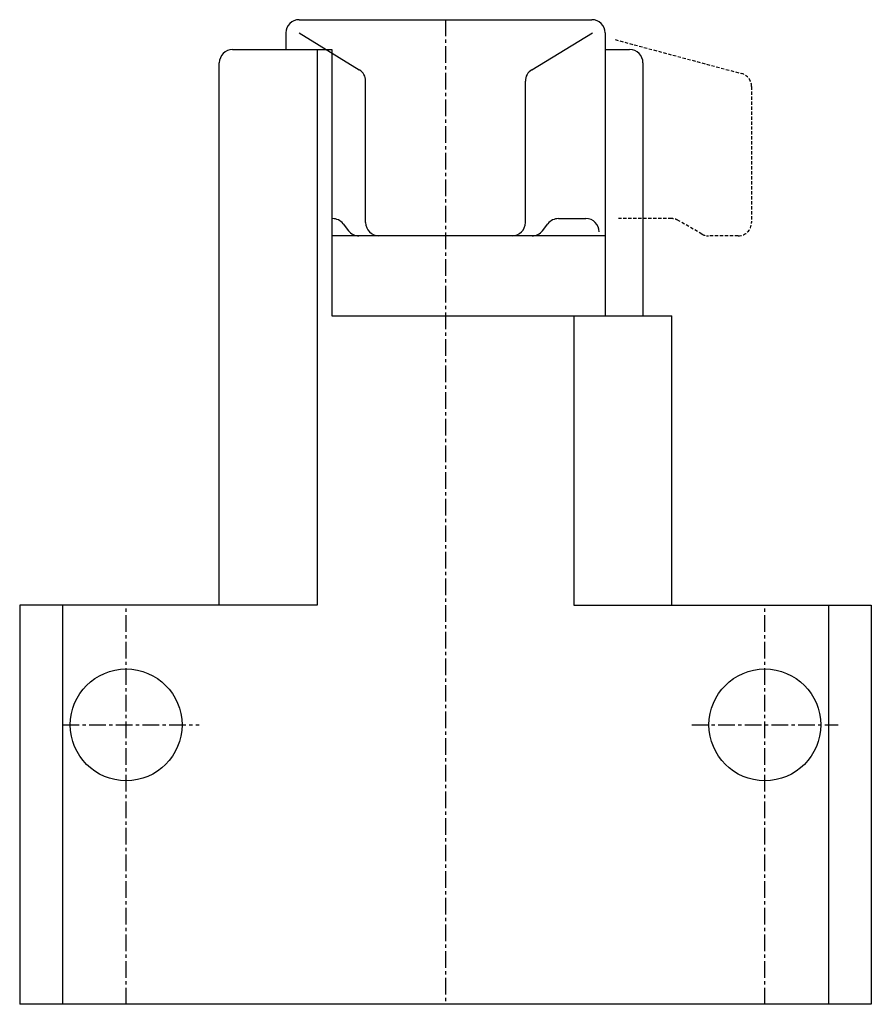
# Model space of a CAD drawing. Extents: x 292 to 356, y 330 to 404.
import ezdxf

# ---------------------------------------------------------------- set-up
doc = ezdxf.new("R2010")
doc.units = 0
doc.linetypes.add('CENTER', pattern=[2, 1.25, -0.25, 0.25, -0.25])
doc.linetypes.add('HIDDEN', pattern=[0.375, 0.25, -0.125])
doc.layers.get('0').update_dxf_attribs({"linetype": 'CONTINUOUS'})
doc.layers.add('BRAUER-1', color=1, linetype='CENTER')
doc.layers.add('BRAUER-5', color=4, linetype='HIDDEN')

msp = doc.modelspace()

# ---------------------------------------------------------------- linework, layer by layer
for p, q in [((313.000097, 403.995702), (335.000097, 403.995702)), ((312.000097, 402.995702), (312.000097, 401.748261)), ((313.000097, 402.995702), (317.520712, 400.239174)), ((330.483657, 400.23849), (335.055462, 402.995702)), ((336.000097, 402.995702), (336.000097, 381.748261)), ((308.000097, 401.748261), (315.470293, 401.748261)), ((314.356446, 401.748261), (314.356349, 360)), ((315.470293, 401.748261), (315.470293, 381.748261)), ((336.000097, 401.748261), (337.839662, 401.748261)), ((307, 360), (307.000097, 400.748261)), ((338.839662, 400.748261), (338.839662, 381.748261)), ((318.000097, 388.748261), (318.000097, 399.385382)), ((330.000097, 388.748261), (330.000097, 399.382167)), ((315.470293, 389.048261), (315.507696, 389.048261)), ((316.300319, 388.657972), (316.699875, 388.13855)), ((331.300319, 388.13855), (331.699875, 388.657972)), ((332.492498, 389.048261), (334.552393, 389.048261)), ((336.000097, 387.748261), (315.470293, 387.748261)), ((315.470293, 381.748261), (341.000097, 381.748261)), ((333.643745, 381.748261), (333.643648, 360)), ((341, 360), (341.000097, 381.748261)), ((314.356349, 360), (292, 360)), ((292, 360), (292, 330)), ((295.225011, 360), (295.225011, 330)), ((333.643648, 360), (356, 360)), ((352.774988, 360), (352.774988, 330)), ((356, 360), (356, 330)), ((356, 330), (292, 330))]:
    msp.add_line(p, q)
for centre in [(300, 351), (348, 351)]:
    msp.add_circle(centre, 4.2)
for centre, start, end in [((313.000097, 402.995702), 90, 180), ((335.000097, 402.995702), 0, 90), ((308.000097, 400.748261), 90, 180), ((337.839662, 400.748261), 0, 90), ((317.000097, 399.385382), 0, 58.6265), ((331.000097, 399.382167), 121.093777, 180), ((315.507696, 388.048261), 37.568592, 90), ((319.000097, 388.748261), 179.99999, 270), ((329.000097, 388.748261), 270, 0), ((332.492498, 388.048261), 90, 142.431363), ((334.552393, 388.048261), 0, 90), ((317.492498, 388.748261), 217.568637, 270), ((330.507696, 388.748261), 270, 322.431408)]:
    msp.add_arc(centre, 1, start, end)
at = {"layer": 'BRAUER-1'}
for p, q in [((324.000097, 403.995702), (324, 330)), ((300, 330), (300, 360)), ((348, 330), (348, 360)), ((295.225011, 351), (305.5, 351)), ((342.5, 351), (353.5, 351))]:
    msp.add_line(p, q, dxfattribs=at)
at = {"layer": 'BRAUER-5'}
for p, q in [((336.741278, 402.497103), (346.258916, 399.94686)), ((347.000097, 398.980934), (347.000097, 388.748261)), ((340.980482, 389.048261), (337.000097, 389.048261)), ((343.268046, 387.882236), (341.480482, 388.914286)), ((346.000097, 387.748261), (343.768046, 387.748261))]:
    msp.add_line(p, q, dxfattribs=at)
for centre, start, end in [((346.000097, 398.980934), 0, 75.000005), ((340.980482, 388.048261), 59.999988, 90), ((346.000097, 388.748261), 270, 0), ((343.768046, 388.748261), 240, 270)]:
    msp.add_arc(centre, 1, start, end, dxfattribs=at)

doc.saveas('drawing.dxf')
